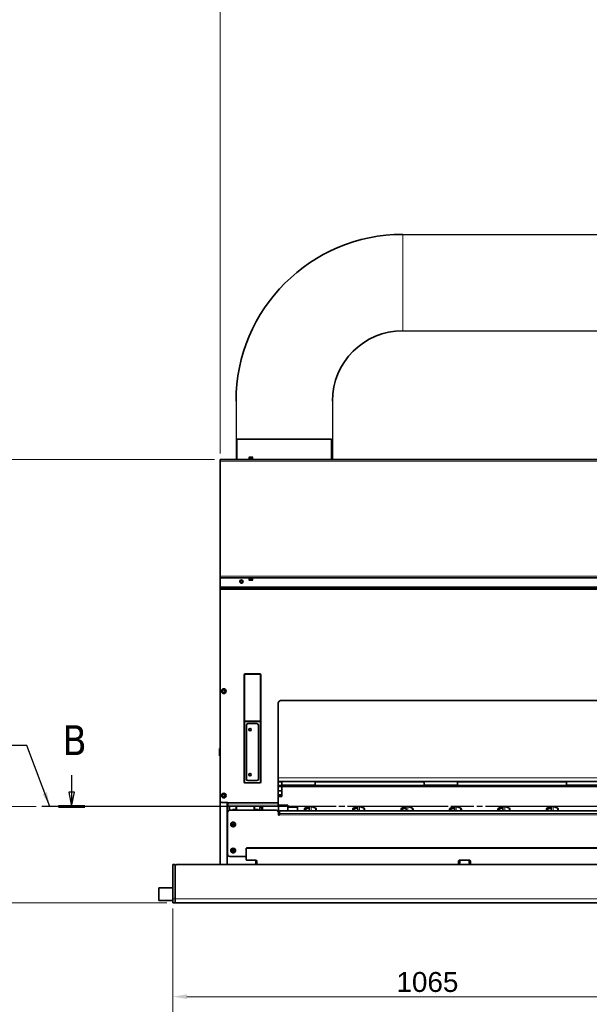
# Model space of a CAD drawing. Header units: millimetres. Extents: x 0 to 7128, y 0 to 5040.
# Tile 150 of 215: x 2571 to 3772, y 1044 to 3119. Entities that reach past the tile are written whole.
import ezdxf

# ---------------------------------------------------------------- set-up
doc = ezdxf.new("R2010")
doc.units = ezdxf.units.MM
doc.header["$LTSCALE"] = 12
for name, pattern in [('CHAIN', [0.3543, 0.2362, -0.0295, 0.0591, -0.0295]), ('DOUBLE_DASH_CHAIN', [1.2403, 0.6614, -0.0827, 0.1654, -0.0827, 0.1654, -0.0827]), ('LONG_DASH_DOTTED', [0.3001, 0.2362, -0.0295, 0.0049, -0.0295])]:
    doc.linetypes.add(name, pattern=pattern)
doc.layers.get('0').update_dxf_attribs({"lineweight": 25})
for name, color, linetype, lineweight, true_color in [('Filettatura(ISO)', 3, 'Continuous', 9, 0x00ff00), ('Linee di vista in sezione(ISO)', 5, 'LONG_DASH_DOTTED', 30, 0x0000ff), ('Quote(ISO)', 7, 'Continuous', 25, 0x80ff00), ('Simboli(ISO)', 5, 'Continuous', 18, 0x0000ff), ('Spigoli tangenti visibili(ISO)', 7, 'Continuous', 15, 0x00803f)]:
    doc.layers.add(name, color=color, linetype=linetype, lineweight=lineweight, true_color=true_color)
doc.layers.add('Piano di lavoro(ISO)', color=7, linetype='DOUBLE_DASH_CHAIN', lineweight=25)
doc.layers.add('Spigoli visibili(ISO)', color=7, linetype='Continuous', lineweight=35)
doc.styles.add('Corrente-BSI', font='arial.ttf')
doc.styles.add('Etichetta testo (ISO)', font='tahoma.ttf')
doc.dimstyles.new('DEFAULT-ISO', dxfattribs={"dimscale": 12, "dimtxt": 3.5, "dimasz": 2.5, "dimexe": 1, "dimexo": 1, "dimgap": 0.762, "dimtad": 1, "dimtoh": 1, "dimrnd": 1e-08, "dimtxsty": 'Corrente-BSI', "dimcen": 0.09, "dimdle": 10, "dimclrd": 7, "dimclre": 7, "dimclrt": 7, "dimazin": 2, "dimtfac": 0.571429, "dimtmove": 0, "dimatfit": 3, "dimfxl": 1, "dimtolj": 1, "dimlwd": 5, "dimlwe": 5, "dimarcsym": 0})
doc.dimstyles.new('DEFAULT-ISO$7', dxfattribs={"dimscale": 12, "dimtxt": 3.5, "dimasz": 2.5, "dimexe": 1, "dimexo": 1, "dimgap": 0.762, "dimtad": 1, "dimtoh": 1, "dimrnd": 1e-08, "dimtxsty": 'Corrente-BSI', "dimcen": 0.09, "dimdle": 10, "dimclrd": 7, "dimclre": 7, "dimclrt": 7, "dimazin": 2, "dimtfac": 0.571429, "dimtmove": 0, "dimatfit": 3, "dimfxl": 1, "dimtolj": 1, "dimlwd": 25, "dimlwe": 5, "dimarcsym": 0})

# ---------------------------------------------------------------- blocks, each defined once
blk = doc.blocks.new('SezioneConv2d1')
at = {"layer": 'Linee di vista in sezione(ISO)', "linetype": 'Continuous'}
for p, q in [((223.41, 127.23), (223.41, 124.22)), ((434.48, 127.23), (434.48, 124.22)), ((222.91, 124.22), (223.41, 121.72)), ((223.91, 124.22), (222.91, 124.22)), ((223.41, 124.22), (223.41, 121.72)), ((223.41, 121.72), (223.91, 124.22)), ((433.98, 124.22), (434.48, 121.72)), ((434.98, 124.22), (433.98, 124.22)), ((434.48, 124.22), (434.48, 121.72)), ((434.48, 121.72), (434.98, 124.22))]:
    blk.add_line(p, q, dxfattribs=at)
at = {"layer": 'Linee di vista in sezione(ISO)', "linetype": 'CHAIN', "ltscale": 19.857899}
blk.add_line((436.79, 121.72), (221.09, 121.72), dxfattribs=at)
at = {"layer": 'Linee di vista in sezione(ISO)', "linetype": 'Continuous', "lineweight": 60}
for p, q in [((225.72, 121.72), (221.09, 121.72)), ((436.79, 121.72), (432.16, 121.72))]:
    blk.add_line(p, q, dxfattribs=at)
at = {"layer": 'Linee di vista in sezione(ISO)', "linetype": 'Continuous', "flags": 128}
for points in [[(222.91, 124.22), (223.41, 121.72), (223.91, 124.22), (222.91, 124.22)], [(433.98, 124.22), (434.48, 121.72), (434.98, 124.22), (433.98, 124.22)]]:
    blk.add_lwpolyline(points, dxfattribs=at)
at = {"layer": 'Linee di vista in sezione(ISO)'}
for points in [[(222.91, 124.22), (223.41, 121.72), (223.91, 124.22), (222.91, 124.22)], [(433.98, 124.22), (434.48, 121.72), (434.98, 124.22), (433.98, 124.22)]]:
    blk.add_solid(points, dxfattribs=at)
at = {"layer": 'Linee di vista in sezione(ISO)', "char_height": 5.25, "attachment_point": 7, "style": 'Etichetta testo (ISO)'}
for insert in [(221.8, 130.73), (432.87, 130.73)]:
    blk.add_mtext('B', dxfattribs=dict(at, insert=insert))
blk = doc.blocks.new('*D18')
at = {"layer": 'Defpoints', "color": 0, "linetype": 'Continuous', "transparency": 16777216}
for p in [(2993.8, 3368.7), (5331.8, 2413.5), (2993.8, 2192.2)]:
    blk.add_point(p, dxfattribs=at)
at = {"layer": 'Quote(ISO)', "color": 7, "linetype": 'Continuous', "lineweight": 5, "transparency": 16777216}
for p, q in [((2993.8, 2204.2), (2993.8, 3380.7)), ((5301.8, 3368.7), (3023.8, 3368.7)), ((5331.8, 2425.5), (5331.8, 3380.7))]:
    blk.add_line(p, q, dxfattribs=at)
at = {"layer": 'Quote(ISO)', "color": 7, "linetype": 'Continuous', "transparency": 16777216}
for points in [[(3023.8, 3373.7), (3023.8, 3363.7), (2993.8, 3368.7)], [(5301.8, 3373.7), (5301.8, 3363.7), (5331.8, 3368.7)]]:
    blk.add_solid(points, dxfattribs=at)
at = {"layer": 'Quote(ISO)', "color": 7, "linetype": 'Continuous', "lineweight": 9, "transparency": 16777216, "insert": (4099.7, 3420.7), "char_height": 42, "attachment_point": 1, "style": 'Corrente-BSI'}
blk.add_mtext('\\A1;2338', dxfattribs=at)
blk = doc.blocks.new('*D19')
at = {"layer": 'Defpoints', "color": 0, "linetype": 'Continuous', "transparency": 16777216}
for p in [(2893.8, 1257.7), (4948.8, 1257.7), (2893.8, 926.5)]:
    blk.add_point(p, dxfattribs=at)
at = {"layer": 'Quote(ISO)', "color": 7, "linetype": 'Continuous', "lineweight": 5, "transparency": 16777216}
for p, q in [((2893.8, 1245.7), (2893.8, 914.5)), ((4948.8, 1245.7), (4948.8, 914.5)), ((4918.8, 926.5), (2923.8, 926.5))]:
    blk.add_line(p, q, dxfattribs=at)
at = {"layer": 'Quote(ISO)', "color": 7, "linetype": 'Continuous', "transparency": 16777216}
for points in [[(2923.8, 931.5), (2923.8, 921.5), (2893.8, 926.5)], [(4918.8, 931.5), (4918.8, 921.5), (4948.8, 926.5)]]:
    blk.add_solid(points, dxfattribs=at)
at = {"layer": 'Quote(ISO)', "color": 7, "linetype": 'Continuous', "lineweight": 9, "transparency": 16777216, "insert": (3858.1, 978.5), "char_height": 42, "attachment_point": 1, "style": 'Corrente-BSI'}
blk.add_mtext('\\A1;2055', dxfattribs=at)
blk = doc.blocks.new('*D21')
at = {"layer": 'Defpoints', "color": 0, "linetype": 'Continuous', "transparency": 16777216}
for p in [(2893.8, 1257.7), (3958.8, 1179.7), (3958.8, 1059.7)]:
    blk.add_point(p, dxfattribs=at)
at = {"layer": 'Quote(ISO)', "color": 7, "linetype": 'Continuous', "lineweight": 5, "transparency": 16777216}
for p, q in [((2893.8, 1245.7), (2893.8, 1047.7)), ((3958.8, 1167.7), (3958.8, 1047.7)), ((2923.8, 1059.7), (3928.8, 1059.7))]:
    blk.add_line(p, q, dxfattribs=at)
at = {"layer": 'Quote(ISO)', "color": 7, "linetype": 'Continuous', "transparency": 16777216}
for points in [[(2923.8, 1064.7), (2923.8, 1054.7), (2893.8, 1059.7)], [(3928.8, 1064.7), (3928.8, 1054.7), (3958.8, 1059.7)]]:
    blk.add_solid(points, dxfattribs=at)
at = {"layer": 'Quote(ISO)', "color": 7, "linetype": 'Continuous', "lineweight": 9, "transparency": 16777216, "insert": (3365.4, 1111.7), "char_height": 42, "attachment_point": 1, "style": 'Corrente-BSI'}
blk.add_mtext('\\A1;1065', dxfattribs=at)
blk = doc.blocks.new('*D22')
at = {"layer": 'Defpoints', "color": 0, "linetype": 'Continuous', "transparency": 16777216}
for p in [(2497.9, 1460.7), (2617.9, 1460.7), (2893.8, 1257.7)]:
    blk.add_point(p, dxfattribs=at)
at = {"layer": 'Quote(ISO)', "color": 7, "linetype": 'Continuous', "lineweight": 5, "transparency": 16777216}
for p, q in [((2605.9, 1460.7), (2485.9, 1460.7)), ((2497.9, 1287.7), (2497.9, 1430.7)), ((2881.8, 1257.7), (2485.9, 1257.7))]:
    blk.add_line(p, q, dxfattribs=at)
at = {"layer": 'Quote(ISO)', "color": 7, "linetype": 'Continuous', "transparency": 16777216}
for points in [[(2492.9, 1430.7), (2502.9, 1430.7), (2497.9, 1460.7)], [(2492.9, 1287.7), (2502.9, 1287.7), (2497.9, 1257.7)]]:
    blk.add_solid(points, dxfattribs=at)
at = {"layer": 'Quote(ISO)', "color": 7, "linetype": 'Continuous', "lineweight": 9, "transparency": 16777216, "insert": (2445.8, 1312.4), "char_height": 42, "attachment_point": 1, "rotation": 90, "style": 'Corrente-BSI'}
blk.add_mtext('\\A1;203', dxfattribs=at)
blk = doc.blocks.new('*D50')
at = {"layer": 'Defpoints', "color": 0, "linetype": 'Continuous', "transparency": 16777216}
for p in [(2267.1, 2192.2), (2993.8, 2192.2), (2893.8, 1257.7)]:
    blk.add_point(p, dxfattribs=at)
at = {"layer": 'Quote(ISO)', "color": 7, "linetype": 'Continuous', "lineweight": 5, "transparency": 16777216}
for p, q in [((2981.8, 2192.2), (2255.1, 2192.2)), ((2267.1, 1287.7), (2267.1, 2162.2)), ((2881.8, 1257.7), (2255.1, 1257.7))]:
    blk.add_line(p, q, dxfattribs=at)
at = {"layer": 'Quote(ISO)', "color": 7, "linetype": 'Continuous', "transparency": 16777216}
for points in [[(2262.1, 2162.2), (2272.1, 2162.2), (2267.1, 2192.2)], [(2262.1, 1287.7), (2272.1, 1287.7), (2267.1, 1257.7)]]:
    blk.add_solid(points, dxfattribs=at)
at = {"layer": 'Quote(ISO)', "color": 7, "linetype": 'Continuous', "lineweight": 9, "transparency": 16777216, "insert": (2215.1, 1678.3), "char_height": 42, "attachment_point": 1, "rotation": 90, "style": 'Corrente-BSI'}
blk.add_mtext('\\A1;935', dxfattribs=at)

msp = doc.modelspace()

# ---------------------------------------------------------------- linework, layer by layer
for p, q in [((3378.816, 2666.405), (4577.378, 2666.405)), ((3378.816, 2463.405), (4621.733, 2463.405)), ((3027.316, 2314.905), (3027.316, 2192.151)), ((3230.316, 2314.905), (3230.316, 2192.151))]:
    msp.add_line(p, q)
at = {"layer": 'Filettatura(ISO)'}
for centre, radius, start, end in [((3038.816, 1934.651), 3, 80, 350), ((3056.816, 1622.651), 3, 80, 350), ((3043.816, 1595.151), 2.5, 66.421822, 78.463041), ((3043.816, 1575.151), 2.5, 66.421822, 78.463041), ((3043.816, 1555.151), 2.5, 66.421822, 78.463041), ((3056.816, 1527.651), 3, 80, 350)]:
    msp.add_arc(centre, radius, start, end, dxfattribs=at)
at = {"layer": 'Piano di lavoro(ISO)', "linetype": 'CHAIN', "ltscale": 17.075924}
msp.add_line((5271.061, 1460.651), (2617.905, 1460.651), dxfattribs=at)
at = {"layer": 'Spigoli tangenti visibili(ISO)'}
for p, q in [((3378.816, 2463.405), (3378.816, 2666.405)), ((4923.816, 2188.151), (2993.816, 2188.151)), ((3062.316, 2196.551), (3055.316, 2196.551)), ((2993.816, 1946.151), (4923.816, 1946.151)), ((3055.316, 1937.751), (3062.316, 1937.751)), ((2993.816, 1923.798), (4923.816, 1923.798)), ((2993.816, 1921.678), (4923.816, 1921.678)), ((2993.816, 1919.137), (4923.816, 1919.137)), ((2993.816, 1918.077), (4923.816, 1918.077)), ((3044.816, 1521.151), (3044.316, 1521.151)), ((3078.816, 1521.151), (3079.316, 1521.151)), ((3116.316, 1521.151), (4801.316, 1521.151)), ((3079.309, 1511.979), (3078.806, 1511.979)), ((3123.816, 1511.979), (3116.316, 1511.979)), ((3123.816, 1505.373), (3116.316, 1505.373)), ((3116.316, 1494.303), (3123.816, 1494.303)), ((3423.816, 1511.979), (3193.816, 1511.979)), ((3423.816, 1505.373), (3193.816, 1505.373)), ((3723.816, 1511.979), (3493.816, 1511.979)), ((3723.816, 1505.373), (3493.816, 1505.373)), ((3123.816, 1493.097), (3116.316, 1493.097)), ((3116.316, 1485.205), (3123.816, 1485.205)), ((3123.23, 1484.803), (3123.23, 1481.803)), ((3116.316, 1468.651), (3009.816, 1468.651)), ((3009.816, 1465.823), (3116.316, 1465.823)), ((3028.915, 1461.337), (3028.915, 1452.651)), ((3064.915, 1461.337), (3064.915, 1452.651)), ((3078.216, 1459.151), (3078.216, 1452.651)), ((3081.916, 1457.651), (3081.916, 1453.651)), ((3116.299, 1462.565), (3116.816, 1462.565)), ((3182.106, 1451.722), (3182.106, 1460.349)), ((3185.526, 1451.722), (3185.526, 1460.349)), ((3284.106, 1451.722), (3284.106, 1460.349)), ((3287.526, 1451.722), (3287.526, 1460.349)), ((3386.106, 1451.722), (3386.106, 1460.349)), ((3389.526, 1451.722), (3389.526, 1460.349)), ((3488.106, 1451.722), (3488.106, 1460.349)), ((3491.526, 1451.722), (3491.526, 1460.349)), ((3590.106, 1451.722), (3590.106, 1460.349)), ((3593.526, 1451.722), (3593.526, 1460.349)), ((3692.106, 1451.722), (3692.106, 1460.349)), ((3695.526, 1451.722), (3695.526, 1460.349)), ((3116.697, 1448.737), (3116.816, 1448.737)), ((3118.816, 1445.823), (4798.816, 1445.823)), ((4798.816, 1442.994), (3118.816, 1442.994)), ((3050.816, 1372.718), (3050.816, 1373.474)), ((2898.816, 1265.651), (2893.816, 1265.651)), ((2898.816, 1265.651), (4943.816, 1265.651))]:
    msp.add_line(p, q, dxfattribs=at)
for centre, radius in [((3001.316, 1703.651), 4.4), ((3001.316, 1483.651), 4.4), ((3021.316, 1422.651), 2.38), ((3021.316, 1367.651), 2.38)]:
    msp.add_circle(centre, radius, dxfattribs=at)
at = {"layer": 'Spigoli visibili(ISO)'}
for p, q in [((3228.816, 2234.651), (3028.816, 2234.651)), ((3028.816, 2234.651), (3028.816, 2192.151)), ((3228.816, 2234.651), (3228.816, 2192.151)), ((2993.816, 2192.151), (3576.816, 2192.151)), ((2993.816, 2192.151), (2993.816, 2188.151)), ((2993.816, 1946.151), (2993.816, 2188.151)), ((3054.316, 2192.951), (3063.316, 2192.951)), ((3054.316, 2192.151), (3054.316, 2192.951)), ((3055.316, 2196.551), (3055.316, 2192.951)), ((3055.716, 2196.951), (3061.916, 2196.951)), ((3062.316, 2196.551), (3062.316, 2192.951)), ((3063.316, 2192.151), (3063.316, 2192.951)), ((3600.816, 2191.651), (3576.816, 2191.651)), ((3600.816, 2192.151), (4619.316, 2192.151)), ((2993.816, 1946.151), (2993.816, 1942.151)), ((2993.816, 1942.151), (2993.816, 1940.151)), ((4923.816, 1942.151), (2993.816, 1942.151)), ((2993.816, 1938.651), (2993.816, 1940.151)), ((2993.816, 1923.798), (2993.816, 1938.651)), ((3054.316, 1942.151), (3054.316, 1941.351)), ((3063.316, 1941.351), (3054.316, 1941.351)), ((3055.316, 1937.751), (3055.316, 1941.351)), ((3061.916, 1937.351), (3055.716, 1937.351)), ((3062.316, 1937.751), (3062.316, 1941.351)), ((3063.316, 1942.151), (3063.316, 1941.351)), ((2993.816, 1923.798), (2993.816, 1921.678)), ((2993.816, 1919.137), (2993.816, 1921.678)), ((2993.816, 1918.077), (2993.816, 1919.137)), ((2993.816, 1473.651), (2993.816, 1918.077)), ((3044.316, 1641.151), (3044.316, 1738.151)), ((3044.816, 1735.651), (3044.316, 1735.651)), ((3044.816, 1734.651), (3044.316, 1734.651)), ((3044.816, 1725.151), (3044.316, 1725.151)), ((3044.816, 1738.151), (3044.816, 1641.151)), ((3046.316, 1740.151), (3061.316, 1740.151)), ((3061.316, 1739.651), (3046.316, 1739.651)), ((3049.316, 1740.151), (3049.316, 1739.651)), ((3051.066, 1740.151), (3051.066, 1739.651)), ((3055.066, 1740.151), (3055.066, 1739.651)), ((3061.316, 1740.151), (3061.316, 1739.651)), ((3062.316, 1739.651), (3062.316, 1740.151)), ((3062.316, 1740.151), (3077.316, 1740.151)), ((3077.316, 1739.651), (3062.316, 1739.651)), ((3069.091, 1740.151), (3069.091, 1739.651)), ((3069.816, 1740.151), (3069.816, 1739.651)), ((3078.816, 1738.151), (3078.816, 1739.474)), ((3078.816, 1641.151), (3078.816, 1738.151)), ((3079.316, 1725.151), (3078.816, 1725.151)), ((3079.316, 1738.151), (3079.316, 1641.151)), ((2998.429, 1703.651), (2999.873, 1706.151)), ((2999.873, 1701.151), (2998.429, 1703.651)), ((2999.873, 1706.151), (3002.759, 1706.151)), ((3002.759, 1706.151), (3004.203, 1703.651)), ((3004.203, 1703.651), (3002.759, 1701.151)), ((3044.816, 1715.151), (3044.316, 1715.151)), ((3044.316, 1715.151), (3044.816, 1715.151)), ((3078.816, 1715.151), (3079.316, 1715.151)), ((3078.816, 1715.151), (3079.316, 1715.151)), ((3002.759, 1701.151), (2999.873, 1701.151)), ((3121.316, 1683.651), (4796.316, 1683.651)), ((3116.316, 1468.651), (3116.316, 1678.651)), ((3044.816, 1641.151), (3044.316, 1641.151)), ((3044.316, 1640.151), (3061.316, 1640.151)), ((3044.316, 1639.651), (3044.316, 1640.151)), ((3061.316, 1639.651), (3044.316, 1639.651)), ((3048.816, 1639.651), (3048.816, 1640.151)), ((3048.816, 1639.651), (3048.816, 1640.151)), ((3061.316, 1640.151), (3061.316, 1639.651)), ((3062.316, 1640.151), (3079.316, 1640.151)), ((3062.316, 1639.651), (3062.316, 1640.151)), ((3079.316, 1639.651), (3062.316, 1639.651)), ((3079.316, 1641.151), (3078.816, 1641.151)), ((3079.316, 1640.151), (3079.316, 1639.651)), ((3044.316, 1638.651), (3044.816, 1638.651)), ((3044.316, 1512.151), (3044.316, 1638.651)), ((3044.816, 1638.651), (3044.816, 1512.151)), ((3049.316, 1518.151), (3049.316, 1632.151)), ((3052.316, 1635.151), (3071.316, 1635.151)), ((3074.316, 1632.151), (3074.316, 1518.151)), ((3078.816, 1638.651), (3079.316, 1638.651)), ((3078.816, 1512.151), (3078.816, 1638.651)), ((3079.316, 1638.651), (3079.316, 1512.151)), ((2993.816, 1582.651), (2992.816, 1582.651)), ((2992.816, 1580.053), (2992.816, 1582.651)), ((2993.816, 1580.053), (2992.816, 1580.053)), ((2992.816, 1570.249), (2992.816, 1580.053)), ((2993.816, 1570.249), (2992.816, 1570.249)), ((2992.816, 1567.651), (2992.816, 1570.249)), ((2993.816, 1567.651), (2992.816, 1567.651)), ((3071.316, 1515.151), (3052.316, 1515.151)), ((3044.316, 1513.151), (3044.816, 1513.151)), ((3044.816, 1513.05), (3044.316, 1513.05)), ((3046.316, 1510.651), (3061.316, 1510.651)), ((3061.316, 1510.151), (3046.316, 1510.151)), ((3048.816, 1510.651), (3048.816, 1510.151)), ((3061.316, 1510.651), (3061.316, 1510.151)), ((3062.316, 1510.151), (3062.316, 1510.651)), ((3062.316, 1510.651), (3077.316, 1510.651)), ((3077.316, 1510.151), (3062.316, 1510.151)), ((3079.316, 1513.151), (3078.816, 1513.151)), ((3123.816, 1513.151), (3116.316, 1513.151)), ((3116.316, 1503.03), (4801.316, 1503.03)), ((3123.816, 1513.151), (3123.816, 1505.151)), ((3193.816, 1513.151), (3123.816, 1513.151)), ((3123.816, 1505.151), (3193.816, 1505.151)), ((3123.816, 1494.303), (3123.816, 1503.03)), ((3123.816, 1494.303), (3123.816, 1493.901)), ((3423.816, 1513.151), (3193.816, 1513.151)), ((3193.816, 1513.151), (3193.816, 1505.151)), ((3423.816, 1513.151), (3423.816, 1505.151)), ((3493.816, 1513.151), (3423.816, 1513.151)), ((3423.816, 1505.151), (3493.816, 1505.151)), ((3723.816, 1513.151), (3493.816, 1513.151)), ((3493.816, 1513.151), (3493.816, 1505.151)), ((3723.816, 1513.151), (3723.816, 1505.151)), ((3793.816, 1513.151), (3723.816, 1513.151)), ((3723.816, 1505.151), (3793.816, 1505.151)), ((2993.816, 1473.651), (2993.816, 1338.151)), ((2998.429, 1483.651), (2999.873, 1486.151)), ((2999.873, 1481.151), (2998.429, 1483.651)), ((2999.873, 1486.151), (3002.759, 1486.151)), ((3002.759, 1481.151), (2999.873, 1481.151)), ((3002.759, 1486.151), (3004.203, 1483.651)), ((3004.203, 1483.651), (3002.759, 1481.151)), ((3116.316, 1493.901), (3123.816, 1493.901)), ((3123.23, 1484.803), (3116.316, 1484.803)), ((3116.316, 1481.803), (3123.23, 1481.803)), ((3123.23, 1484.803), (3123.816, 1484.803)), ((3123.816, 1481.803), (3123.23, 1481.803)), ((3123.816, 1493.097), (3123.816, 1493.901)), ((3123.816, 1493.097), (3123.816, 1485.205)), ((3123.816, 1485.205), (3123.816, 1484.803)), ((3123.816, 1481.803), (3123.816, 1484.803)), ((3009.816, 1468.651), (2998.816, 1468.651)), ((3008.816, 1338.151), (3008.816, 1468.651)), ((3009.816, 1468.151), (3008.816, 1468.151)), ((3009.816, 1465.823), (3009.816, 1468.651)), ((3009.816, 1465.823), (3009.816, 1462.751)), ((3011.816, 1461.337), (3114.316, 1461.337)), ((3012.816, 1452.421), (3012.816, 1461.337)), ((3013.816, 1461.337), (3013.816, 1452.626)), ((3015.016, 1452.876), (3013.816, 1452.876)), ((3014.316, 1452.651), (3111.816, 1452.651)), ((3015.016, 1452.876), (3015.016, 1452.651)), ((3019.816, 1453.151), (3020.816, 1454.151)), ((3019.816, 1453.151), (3019.816, 1452.651)), ((3020.816, 1454.151), (3020.816, 1452.651)), ((3027.915, 1454.151), (3020.816, 1454.151)), ((3027.915, 1461.151), (3027.915, 1452.651)), ((3065.915, 1461.151), (3065.915, 1452.651)), ((3065.915, 1454.151), (3073.816, 1454.151)), ((3073.816, 1452.651), (3073.816, 1454.151)), ((3074.816, 1453.151), (3073.816, 1454.151)), ((3074.816, 1453.151), (3074.816, 1452.651)), ((3077.816, 1452.651), (3077.816, 1458.751)), ((3078.216, 1459.151), (3081.816, 1459.151)), ((3081.816, 1452.651), (3081.816, 1459.151)), ((3081.916, 1457.651), (3082.816, 1457.651)), ((3081.916, 1453.651), (3082.816, 1453.651)), ((3082.816, 1452.651), (3082.816, 1461.337)), ((3116.316, 1468.651), (3116.316, 1465.823)), ((3116.316, 1462.751), (3116.316, 1465.823)), ((3116.316, 1463.151), (3116.816, 1463.151)), ((3136.816, 1463.151), (3116.816, 1463.151)), ((3116.816, 1463.151), (3116.816, 1448.151)), ((3116.816, 1462.565), (3116.816, 1448.737)), ((3136.816, 1451.722), (3136.816, 1463.151)), ((3156.816, 1459.151), (3136.816, 1459.151)), ((3156.816, 1451.722), (3156.816, 1459.151)), ((3171.316, 1455.422), (3172.256, 1456.764)), ((3171.316, 1451.722), (3171.316, 1455.422)), ((3172.256, 1456.764), (3182.106, 1460.349)), ((3172.256, 1456.764), (3172.256, 1451.722)), ((3195.376, 1456.764), (3185.526, 1460.349)), ((3195.376, 1451.722), (3195.376, 1456.764)), ((3196.316, 1455.422), (3195.376, 1456.764)), ((3196.316, 1455.422), (3196.316, 1451.722)), ((3273.316, 1455.422), (3274.256, 1456.764)), ((3273.316, 1451.722), (3273.316, 1455.422)), ((3274.256, 1456.764), (3284.106, 1460.349)), ((3274.256, 1456.764), (3274.256, 1451.722)), ((3297.376, 1456.764), (3287.526, 1460.349)), ((3297.376, 1451.722), (3297.376, 1456.764)), ((3298.316, 1455.422), (3297.376, 1456.764)), ((3298.316, 1455.422), (3298.316, 1451.722)), ((3375.316, 1455.422), (3376.256, 1456.764)), ((3375.316, 1451.722), (3375.316, 1455.422)), ((3376.256, 1456.764), (3386.106, 1460.349)), ((3376.256, 1456.764), (3376.256, 1451.722)), ((3399.376, 1456.764), (3389.526, 1460.349)), ((3399.376, 1451.722), (3399.376, 1456.764)), ((3400.316, 1455.422), (3399.376, 1456.764)), ((3400.316, 1455.422), (3400.316, 1451.722)), ((3477.316, 1455.422), (3478.256, 1456.764)), ((3477.316, 1451.722), (3477.316, 1455.422)), ((3478.256, 1456.764), (3488.106, 1460.349)), ((3478.256, 1456.764), (3478.256, 1451.722)), ((3501.376, 1456.764), (3491.526, 1460.349)), ((3501.376, 1451.722), (3501.376, 1456.764)), ((3502.316, 1455.422), (3501.376, 1456.764)), ((3502.316, 1455.422), (3502.316, 1451.722)), ((3579.316, 1455.422), (3580.256, 1456.764)), ((3579.316, 1451.722), (3579.316, 1455.422)), ((3580.256, 1456.764), (3590.106, 1460.349)), ((3580.256, 1456.764), (3580.256, 1451.722)), ((3603.376, 1456.764), (3593.526, 1460.349)), ((3603.376, 1451.722), (3603.376, 1456.764)), ((3604.316, 1455.422), (3603.376, 1456.764)), ((3604.316, 1455.422), (3604.316, 1451.722)), ((3681.316, 1455.422), (3682.256, 1456.764)), ((3681.316, 1451.722), (3681.316, 1455.422)), ((3682.256, 1456.764), (3692.106, 1460.349)), ((3682.256, 1456.764), (3682.256, 1451.722)), ((3705.376, 1456.764), (3695.526, 1460.349)), ((3705.376, 1451.722), (3705.376, 1456.764)), ((3706.316, 1455.422), (3705.376, 1456.764)), ((3706.316, 1455.422), (3706.316, 1451.722)), ((3009.316, 1360.151), (3009.316, 1447.651)), ((3116.816, 1448.151), (3118.816, 1448.151)), ((3116.816, 1447.651), (3116.816, 1448.151)), ((3116.816, 1441.994), (3116.816, 1447.651)), ((3118.816, 1441.994), (3116.816, 1441.994)), ((3118.816, 1445.823), (3118.816, 1450.308)), ((3118.816, 1445.823), (3118.816, 1442.994)), ((3118.816, 1442.994), (3118.816, 1441.994)), ((3120.816, 1451.722), (4796.816, 1451.722)), ((3019.816, 1423.517), (3021.316, 1424.383)), ((3019.816, 1421.785), (3019.816, 1423.517)), ((3021.316, 1420.919), (3019.816, 1421.785)), ((3021.316, 1424.383), (3022.816, 1423.517)), ((3022.816, 1421.785), (3021.316, 1420.919)), ((3022.816, 1423.517), (3022.816, 1421.785)), ((3048.816, 1371.746), (3048.816, 1370.991)), ((3048.816, 1370.991), (3048.816, 1348.962)), ((4866.816, 1373.474), (3050.816, 1373.474)), ((4866.816, 1372.718), (3050.816, 1372.718)), ((3048.816, 1355.151), (3014.316, 1355.151)), ((3019.816, 1368.517), (3021.316, 1369.383)), ((3019.816, 1366.785), (3019.816, 1368.517)), ((3021.316, 1365.919), (3019.816, 1366.785)), ((3021.316, 1369.383), (3022.816, 1368.517)), ((3022.816, 1366.785), (3021.316, 1365.919)), ((3022.816, 1368.517), (3022.816, 1366.785)), ((2893.816, 1265.651), (2893.816, 1338.151)), ((2893.816, 1338.151), (2898.816, 1338.151)), ((2898.816, 1338.151), (2898.816, 1265.651)), ((2898.816, 1265.651), (2898.816, 1334.151)), ((2902.816, 1338.151), (4904.816, 1338.151)), ((3050.816, 1347.234), (3069.316, 1347.234)), ((3068.816, 1342.151), (3068.816, 1347.234)), ((3071.316, 1345.506), (3071.316, 1338.443)), ((3496.316, 1338.443), (3496.316, 1345.506)), ((3498.316, 1347.234), (3519.316, 1347.234)), ((3498.816, 1347.234), (3498.816, 1342.151)), ((3518.816, 1342.151), (3518.816, 1347.234)), ((3521.316, 1345.506), (3521.316, 1338.443)), ((2864.816, 1262.451), (2864.816, 1288.851)), ((2864.816, 1288.851), (2893.816, 1288.851)), ((2864.816, 1262.451), (2893.816, 1262.451)), ((2893.816, 1257.651), (2893.816, 1265.651)), ((2893.816, 1257.651), (2898.816, 1257.651)), ((2898.816, 1265.651), (2898.816, 1257.651)), ((2898.816, 1265.651), (2898.816, 1257.651)), ((2898.816, 1257.651), (4943.816, 1257.651))]:
    msp.add_line(p, q, dxfattribs=at)
for centre, radius in [((3038.816, 1934.651), 3.5), ((3038.816, 1934.651), 2.458), ((3001.316, 1703.651), 5), ((3056.816, 1622.651), 2.459), ((3056.816, 1527.651), 2.459), ((3001.316, 1483.651), 5), ((3021.316, 1422.651), 5), ((3021.316, 1422.651), 4.75), ((3021.316, 1367.651), 5), ((3021.316, 1367.651), 4.75)]:
    msp.add_circle(centre, radius, dxfattribs=at)
for centre, radius, start, end in [((3378.816, 2314.905), 351.5, 90, 180), ((3378.816, 2314.905), 148.5, 90, 180), ((3055.716, 2196.551), 0.4, 90, 180), ((3061.916, 2196.551), 0.4, 0, 90), ((2998.816, 1938.651), 5, 135.572996, 180), ((2995.816, 1940.151), 2, 110.047244, 180), ((3055.716, 1937.751), 0.4, 180, 270), ((3061.916, 1937.751), 0.4, 270, 0), ((3046.316, 1738.151), 2, 90, 180), ((3046.316, 1738.151), 1.5, 90, 180), ((3077.316, 1738.151), 2, 0, 90), ((3077.316, 1738.151), 1.5, 0, 90), ((3121.316, 1678.651), 5, 90, 180), ((3052.316, 1632.151), 3, 90, 180), ((3071.316, 1632.151), 3, 0, 90), ((3043.816, 1595.151), 2.067, 61.066581, 76.001501), ((3043.816, 1595.151), 2.067, 283.998499, 298.933419), ((3043.816, 1575.151), 2.067, 61.066581, 76.001501), ((3043.816, 1575.151), 2.067, 283.998499, 298.933419), ((3043.816, 1555.151), 2.067, 61.066581, 76.001501), ((3043.816, 1555.151), 2.067, 283.998499, 298.933419), ((3052.316, 1518.151), 3, 180, 270), ((3071.316, 1518.151), 3, 270, 0), ((3046.316, 1512.151), 2, 180, 270), ((3046.316, 1512.151), 1.5, 180, 270), ((3077.316, 1512.151), 1.5, 270, 0), ((3077.316, 1512.151), 2, 270, 0), ((2998.816, 1473.651), 5, 180, 270), ((3014.316, 1447.651), 5, 90, 180), ((3028.915, 1461.151), 1, 169.263561, 180), ((3064.915, 1461.151), 1, 0, 10.736439), ((3078.216, 1458.751), 0.4, 90, 180), ((3081.916, 1457.751), 0.1, 180, 270), ((3081.916, 1453.551), 0.1, 90, 180), ((3111.816, 1447.651), 5, 0, 90), ((3183.816, 1455.651), 5, 70, 110), ((3285.816, 1455.651), 5, 70, 110), ((3387.816, 1455.651), 5, 70, 110), ((3489.816, 1455.651), 5, 70, 110), ((3591.816, 1455.651), 5, 70, 110), ((3693.816, 1455.651), 5, 70, 110), ((3012.816, 1434.151), 4, 151.044976, 180), ((3014.316, 1360.151), 5, 180, 270), ((2902.816, 1334.151), 4, 90, 180), ((3072.816, 1342.151), 4, 180, 270), ((3494.816, 1342.151), 4, 270, 0), ((3522.816, 1342.151), 4, 180, 270)]:
    msp.add_arc(centre, radius, start, end, dxfattribs=at)
for centre, major_axis, ratio, start_param, end_param in [((3051.066, 1735.151), (0, 6), 0.09826444, 0.58568554, 0.72273425), ((3011.816, 1462.751), (-2, 0), 0.70710678, 0, 1.57079633), ((3114.316, 1462.751), (2, 0), 0.70710678, 4.71238898, 6.28318531), ((3120.816, 1450.308), (-2, 0), 0.70710678, 4.71238898, 6.28318531), ((3050.816, 1371.746), (-2, 0), 0.86388219, 4.71238898, 6.28318531), ((3050.816, 1370.991), (-2, 0), 0.86388219, 4.71238898, 6.28318531), ((3050.816, 1348.962), (-2, 0), 0.86388219, 0, 1.57079633), ((3069.316, 1345.506), (2, 0), 0.86388219, 0, 1.57079633), ((3498.316, 1345.506), (-2, 0), 0.86388219, 4.71238898, 6.28318531), ((3519.316, 1345.506), (2, 0), 0.86388219, 0, 1.57079633)]:
    msp.add_ellipse(centre, major_axis=major_axis, ratio=ratio, start_param=start_param, end_param=end_param, dxfattribs=at)
for points, weights in [([(3051.069, 1739.651), (3051.075, 1739.9), (3051.092, 1740.151)], [1.50899171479, 1.50812472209, 1.50552971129]), ([(3055.041, 1740.151), (3055.058, 1739.9), (3055.063, 1739.651)], [1.50552971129, 1.50812472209, 1.50899171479])]:
    msp.add_rational_spline(points, weights, degree=2, dxfattribs=at)
for points, knots in [([(3157.386, 1513.151), (3157.536, 1513.151), (3157.701, 1513.153), (3158.177, 1513.16), (3158.507, 1513.164), (3158.816, 1513.164), (3159.125, 1513.164), (3159.455, 1513.16), (3159.932, 1513.153), (3160.096, 1513.151), (3160.246, 1513.151)], [-0.145716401, -0.145716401, -0.145716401, -0.145716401, -0.092809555, -0.092809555, 0, 0, 0, 0.092809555, 0.092809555, 0.145716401, 0.145716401, 0.145716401, 0.145716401]), ([(3457.386, 1513.151), (3457.536, 1513.151), (3457.701, 1513.153), (3458.177, 1513.16), (3458.507, 1513.164), (3458.816, 1513.164), (3459.125, 1513.164), (3459.455, 1513.16), (3459.932, 1513.153), (3460.096, 1513.151), (3460.246, 1513.151)], [-0.145716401, -0.145716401, -0.145716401, -0.145716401, -0.092809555, -0.092809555, 0, 0, 0, 0.092809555, 0.092809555, 0.145716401, 0.145716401, 0.145716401, 0.145716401]), ([(3757.386, 1513.151), (3757.536, 1513.151), (3757.701, 1513.153), (3758.177, 1513.16), (3758.507, 1513.164), (3758.816, 1513.164), (3759.125, 1513.164), (3759.455, 1513.16), (3759.932, 1513.153), (3760.096, 1513.151), (3760.246, 1513.151)], [-0.145716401, -0.145716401, -0.145716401, -0.145716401, -0.092809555, -0.092809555, 0, 0, 0, 0.092809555, 0.092809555, 0.145716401, 0.145716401, 0.145716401, 0.145716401]), ([(3172.91, 1451.722), (3172.922, 1451.784), (3172.935, 1451.845), (3173.074, 1452.438), (3173.306, 1452.997), (3174.008, 1454.041), (3174.478, 1454.527), (3175.409, 1455.259), (3175.901, 1455.577), (3176.961, 1456.131), (3177.528, 1456.368), (3178.061, 1456.54)], [2.729369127, 2.729369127, 2.729369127, 2.729369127, 2.754674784, 2.754674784, 2.977154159, 2.977154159, 3.199633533, 3.199633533, 3.36987409, 3.36987409, 3.540114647, 3.540114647, 3.540114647, 3.540114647]), ([(3178.061, 1456.54), (3178.635, 1456.725), (3179.242, 1456.859), (3180.304, 1456.921), (3180.758, 1456.847), (3181.462, 1456.481), (3181.689, 1456.14), (3181.859, 1455.272), (3181.805, 1454.744), (3181.523, 1453.543), (3181.223, 1452.754), (3180.802, 1451.867), (3180.767, 1451.795), (3180.731, 1451.722)], [0, 0, 0, 0, 0.18324973, 0.18324973, 0.36649946, 0.36649946, 0.58398535, 0.58398535, 0.80147123, 0.80147123, 1.08567288, 1.08567288, 1.11086652, 1.11086652, 1.11086652, 1.11086652]), ([(3274.91, 1451.722), (3274.922, 1451.784), (3274.935, 1451.845), (3275.074, 1452.438), (3275.306, 1452.997), (3276.008, 1454.041), (3276.478, 1454.527), (3277.409, 1455.259), (3277.901, 1455.577), (3278.961, 1456.131), (3279.528, 1456.368), (3280.061, 1456.54)], [2.729369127, 2.729369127, 2.729369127, 2.729369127, 2.754674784, 2.754674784, 2.977154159, 2.977154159, 3.199633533, 3.199633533, 3.36987409, 3.36987409, 3.540114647, 3.540114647, 3.540114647, 3.540114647]), ([(3280.061, 1456.54), (3280.635, 1456.725), (3281.242, 1456.859), (3282.304, 1456.921), (3282.758, 1456.847), (3283.462, 1456.481), (3283.689, 1456.14), (3283.859, 1455.272), (3283.805, 1454.744), (3283.523, 1453.543), (3283.223, 1452.754), (3282.802, 1451.867), (3282.767, 1451.795), (3282.731, 1451.722)], [0, 0, 0, 0, 0.18324973, 0.18324973, 0.36649946, 0.36649946, 0.58398535, 0.58398535, 0.80147123, 0.80147123, 1.08567288, 1.08567288, 1.11086652, 1.11086652, 1.11086652, 1.11086652]), ([(3376.91, 1451.722), (3376.922, 1451.784), (3376.935, 1451.845), (3377.074, 1452.438), (3377.306, 1452.997), (3378.008, 1454.041), (3378.478, 1454.527), (3379.409, 1455.259), (3379.901, 1455.577), (3380.961, 1456.131), (3381.528, 1456.368), (3382.061, 1456.54)], [2.729369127, 2.729369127, 2.729369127, 2.729369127, 2.754674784, 2.754674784, 2.977154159, 2.977154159, 3.199633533, 3.199633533, 3.36987409, 3.36987409, 3.540114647, 3.540114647, 3.540114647, 3.540114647]), ([(3382.061, 1456.54), (3382.635, 1456.725), (3383.242, 1456.859), (3384.304, 1456.921), (3384.758, 1456.847), (3385.462, 1456.481), (3385.689, 1456.14), (3385.859, 1455.272), (3385.805, 1454.744), (3385.523, 1453.543), (3385.223, 1452.754), (3384.802, 1451.867), (3384.767, 1451.795), (3384.731, 1451.722)], [0, 0, 0, 0, 0.18324973, 0.18324973, 0.36649946, 0.36649946, 0.58398535, 0.58398535, 0.80147123, 0.80147123, 1.08567288, 1.08567288, 1.11086652, 1.11086652, 1.11086652, 1.11086652]), ([(3478.91, 1451.722), (3478.922, 1451.784), (3478.935, 1451.845), (3479.074, 1452.438), (3479.306, 1452.997), (3480.008, 1454.041), (3480.478, 1454.527), (3481.409, 1455.259), (3481.901, 1455.577), (3482.961, 1456.131), (3483.528, 1456.368), (3484.061, 1456.54)], [2.729369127, 2.729369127, 2.729369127, 2.729369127, 2.754674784, 2.754674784, 2.977154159, 2.977154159, 3.199633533, 3.199633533, 3.36987409, 3.36987409, 3.540114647, 3.540114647, 3.540114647, 3.540114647]), ([(3484.061, 1456.54), (3484.635, 1456.725), (3485.242, 1456.859), (3486.304, 1456.921), (3486.758, 1456.847), (3487.462, 1456.481), (3487.689, 1456.14), (3487.859, 1455.272), (3487.805, 1454.744), (3487.523, 1453.543), (3487.223, 1452.754), (3486.802, 1451.867), (3486.767, 1451.795), (3486.731, 1451.722)], [0, 0, 0, 0, 0.18324973, 0.18324973, 0.36649946, 0.36649946, 0.58398535, 0.58398535, 0.80147123, 0.80147123, 1.08567288, 1.08567288, 1.11086652, 1.11086652, 1.11086652, 1.11086652]), ([(3580.91, 1451.722), (3580.922, 1451.784), (3580.935, 1451.845), (3581.074, 1452.438), (3581.306, 1452.997), (3582.008, 1454.041), (3582.478, 1454.527), (3583.409, 1455.259), (3583.901, 1455.577), (3584.961, 1456.131), (3585.528, 1456.368), (3586.061, 1456.54)], [2.729369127, 2.729369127, 2.729369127, 2.729369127, 2.754674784, 2.754674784, 2.977154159, 2.977154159, 3.199633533, 3.199633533, 3.36987409, 3.36987409, 3.540114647, 3.540114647, 3.540114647, 3.540114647]), ([(3586.061, 1456.54), (3586.635, 1456.725), (3587.242, 1456.859), (3588.304, 1456.921), (3588.758, 1456.847), (3589.462, 1456.481), (3589.689, 1456.14), (3589.859, 1455.272), (3589.805, 1454.744), (3589.523, 1453.543), (3589.223, 1452.754), (3588.802, 1451.867), (3588.767, 1451.795), (3588.731, 1451.722)], [0, 0, 0, 0, 0.18324973, 0.18324973, 0.36649946, 0.36649946, 0.58398535, 0.58398535, 0.80147123, 0.80147123, 1.08567288, 1.08567288, 1.11086652, 1.11086652, 1.11086652, 1.11086652]), ([(3682.91, 1451.722), (3682.922, 1451.784), (3682.935, 1451.845), (3683.074, 1452.438), (3683.306, 1452.997), (3684.008, 1454.041), (3684.478, 1454.527), (3685.409, 1455.259), (3685.901, 1455.577), (3686.961, 1456.131), (3687.528, 1456.368), (3688.061, 1456.54)], [2.729369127, 2.729369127, 2.729369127, 2.729369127, 2.754674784, 2.754674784, 2.977154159, 2.977154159, 3.199633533, 3.199633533, 3.36987409, 3.36987409, 3.540114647, 3.540114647, 3.540114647, 3.540114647]), ([(3688.061, 1456.54), (3688.635, 1456.725), (3689.242, 1456.859), (3690.304, 1456.921), (3690.758, 1456.847), (3691.462, 1456.481), (3691.689, 1456.14), (3691.859, 1455.272), (3691.805, 1454.744), (3691.523, 1453.543), (3691.223, 1452.754), (3690.802, 1451.867), (3690.767, 1451.795), (3690.731, 1451.722)], [0, 0, 0, 0, 0.18324973, 0.18324973, 0.36649946, 0.36649946, 0.58398535, 0.58398535, 0.80147123, 0.80147123, 1.08567288, 1.08567288, 1.11086652, 1.11086652, 1.11086652, 1.11086652])]:
    msp.add_open_spline(points, degree=3, knots=knots, dxfattribs=at)

# ---------------------------------------------------------------- block references
at = {"layer": 'Linee di vista in sezione(ISO)', "xscale": 12, "yscale": 12, "zscale": 12}
msp.add_blockref('SezioneConv2d1', (0, 0), dxfattribs=at)

# ---------------------------------------------------------------- dimensions: what is measured, and where the dimension line sits
at = {"layer": 'Quote(ISO)', "color": 7, "linetype": 'Continuous', "lineweight": 9}
dim = msp.add_linear_dim(base=(2993.816, 3368.672), p1=(5331.816, 2413.482), p2=(2993.816, 2192.151), dimstyle='DEFAULT-ISO', override={"dimtoh": 0, "dimdec": 0, "dimtdec": 0, "dimtofl": 0, "dimatfit": 1}, dxfattribs=at)
dim.commit()
dim.dimension.update_dxf_attribs({"geometry": '*D18', "text_midpoint": (4162.816, 3368.672), "dimtype": 160})
for base, p1, p2, angle, override, picture, middle in [((2267.112628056, 2192.150990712), (2893.816102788, 1257.650990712), (2993.816102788, 2192.150990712), 270, {"dimtoh": 0, "dimdec": 0, "dimtdec": 0, "dimtofl": 0, "dimatfit": 1}, '*D50', (2267.112628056, 1724.900990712)), ((2497.905, 1460.651), (2893.816, 1257.651), (2617.905, 1460.651), 270, {"dimgap": 0.762, "dimtoh": 0, "dimdec": 2, "dimtol": 0, "dimlim": 0, "dimtp": 0, "dimtm": 0, "dimtdec": 2, "dimtofl": 0, "dimatfit": 1}, '*D22', (2497.905, 1359.151)), ((2893.816, 926.451), (4948.816, 1257.651), (2893.816, 1257.651), 180, {"dimgap": 0.762, "dimtoh": 0, "dimdec": 2, "dimtol": 0, "dimlim": 0, "dimtp": 0, "dimtm": 0, "dimtdec": 2, "dimtofl": 0, "dimatfit": 1}, '*D19', (3921.316, 926.451)), ((3958.816, 1059.651), (2893.816, 1257.651), (3958.816, 1179.651), 180, {"dimgap": 0.762, "dimtoh": 0, "dimdec": 2, "dimtol": 0, "dimlim": 0, "dimtp": 0, "dimtm": 0, "dimtdec": 2, "dimtofl": 0, "dimatfit": 1}, '*D21', (3426.316, 1059.651))]:
    dim = msp.add_linear_dim(base=base, p1=p1, p2=p2, angle=angle, dimstyle='DEFAULT-ISO', override=override, dxfattribs=at)
    dim.commit()
    dim.dimension.update_dxf_attribs({"geometry": picture, "text_midpoint": middle, "dimtype": 160})

# ---------------------------------------------------------------- leaders
at = {"layer": 'Simboli(ISO)', "color": 7, "linetype": 'Continuous', "lineweight": 25, "annotation_type": 0, "has_hookline": 1, "hookline_direction": 1, "text_width": 250.711}
msp.add_leader([(2634.792, 1460.651), (2586.367, 1589.348), (2556.367, 1589.348)], dimstyle='DEFAULT-ISO$7', override={"dimgap": 0, "dimtad": 1}, dxfattribs=at)

doc.saveas('drawing.dxf')
